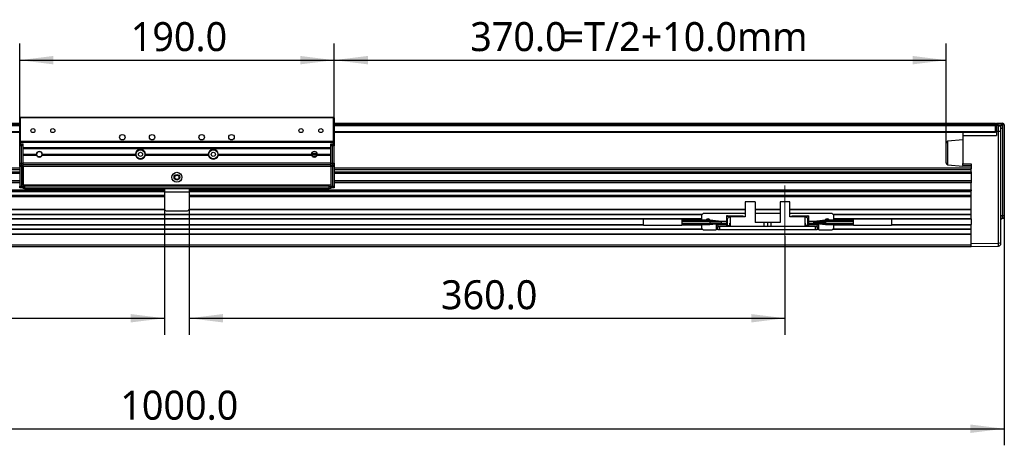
# Model space of a CAD drawing. Header units: millimetres. Extents: x 25 to 2075, y 25 to 1460.
# Tile 5 of 16: x 569 to 1164, y 700 to 957. Entities that reach past the tile are written whole.
import ezdxf

# ---------------------------------------------------------------- set-up
doc = ezdxf.new("R2010")
doc.units = ezdxf.units.MM
doc.header["$LTSCALE"] = 5
doc.linetypes.add('CENTER', pattern=[10.16, 6.35, -1.27, 1.27, -1.27])
doc.linetypes.add('CENTERX2', pattern=[20.32, 12.7, -2.54, 2.54, -2.54])
doc.layers.add('中心线', color=1, linetype='CENTER')
doc.layers.add('标注', color=7, linetype='Continuous')
doc.styles.add('SLDTEXTSTYLE10', font='MSYH.TTC')
doc.dimstyles.new('SLDDIMSTYLE1', dxfattribs={"dimtxt": 17.5, "dimasz": 20.4, "dimexe": 0, "dimexo": 0.0625, "dimgap": 4.375, "dimtad": 2, "dimrnd": 1e-09, "dimzin": 4, "dimdsep": 46, "dimtxsty": 'SLDTEXTSTYLE10', "dimsah": 1, "dimcen": 0.09, "dimadec": 0, "dimazin": 1, "dimtfac": 1, "dimtofl": 0, "dimtmove": 0, "dimatfit": 3, "dimfxl": 0, "dimfrac": 2, "dimtolj": 1, "dimtzin": 12, "dimarcsym": 0})

# ---------------------------------------------------------------- blocks, each defined once
blk = doc.blocks.new('_D_6')
at = {"layer": '标注'}
for p, q in [((568.54, 881.98), (568.54, 942.69)), ((758.54, 881.98), (758.54, 942.69)), ((568.54, 932.69), (758.54, 932.69))]:
    blk.add_line(p, q, dxfattribs=at)
for points in [[(568.54, 932.69), (588.94, 930.15), (588.94, 935.23)], [(758.54, 932.69), (738.14, 935.23), (738.14, 930.15)]]:
    blk.add_solid(points, dxfattribs=at)
at = {"layer": '标注', "insert": (635.66, 955.66), "char_height": 17.5, "attachment_point": 1, "style": 'SLDTEXTSTYLE10'}
blk.add_mtext('190.0', dxfattribs=at)
blk = doc.blocks.new('_D_7')
at = {"layer": '标注'}
for p, q in [((758.54, 881.98), (758.54, 942.69)), ((1128.54, 882.77), (1128.54, 942.69)), ((758.54, 932.69), (1128.54, 932.69))]:
    blk.add_line(p, q, dxfattribs=at)
for points in [[(758.54, 932.69), (778.94, 930.15), (778.94, 935.23)], [(1128.54, 932.69), (1108.14, 935.23), (1108.14, 930.15)]]:
    blk.add_solid(points, dxfattribs=at)
at = {"layer": '标注', "char_height": 17.5, "attachment_point": 1, "style": 'SLDTEXTSTYLE10'}
for s, insert in [('370.0', (840.81, 955.66)), ('=T/2+10.0mm', (896.57, 955.66))]:
    blk.add_mtext(s, dxfattribs=dict(at, insert=insert))
blk = doc.blocks.new('_D_8')
at = {"layer": '标注'}
for p, q in [((163.54, 838.7), (163.54, 700.18)), ((1163.54, 838.7), (1163.54, 700.18)), ((163.54, 710.18), (1163.54, 710.18))]:
    blk.add_line(p, q, dxfattribs=at)
for points in [[(163.54, 710.18), (183.94, 707.64), (183.94, 712.72)], [(1163.54, 710.18), (1143.14, 712.72), (1143.14, 707.64)]]:
    blk.add_solid(points, dxfattribs=at)
at = {"layer": '标注', "insert": (629.34, 733.14), "char_height": 17.5, "attachment_point": 1, "style": 'SLDTEXTSTYLE10'}
blk.add_mtext('1000.0', dxfattribs=at)
blk = doc.blocks.new('_D_10')
at = {"layer": '标注'}
for p, q in [((656.04, 842.78), (656.04, 766.87)), ((296.04, 826.43), (296.04, 766.87)), ((296.04, 776.87), (656.04, 776.87))]:
    blk.add_line(p, q, dxfattribs=at)
for points in [[(296.04, 776.87), (316.44, 774.33), (316.44, 779.41)], [(656.04, 776.87), (635.64, 779.41), (635.64, 774.33)]]:
    blk.add_solid(points, dxfattribs=at)
at = {"layer": '标注', "insert": (448.16, 799.83), "char_height": 17.5, "attachment_point": 1, "style": 'SLDTEXTSTYLE10'}
blk.add_mtext('360.0', dxfattribs=at)
blk = doc.blocks.new('_D_11')
at = {"layer": '标注'}
for p, q in [((671.04, 842.78), (671.04, 766.87)), ((1031.04, 826.43), (1031.04, 766.87)), ((671.04, 776.87), (1031.04, 776.87))]:
    blk.add_line(p, q, dxfattribs=at)
for points in [[(671.04, 776.87), (691.44, 774.33), (691.44, 779.41)], [(1031.04, 776.87), (1010.64, 779.41), (1010.64, 774.33)]]:
    blk.add_solid(points, dxfattribs=at)
at = {"layer": '标注', "insert": (823.16, 799.83), "char_height": 17.5, "attachment_point": 1, "rotation": 0, "style": 'SLDTEXTSTYLE10'}
blk.add_mtext('360.0', dxfattribs=at)

msp = doc.modelspace()

# ---------------------------------------------------------------- linework, layer by layer
at = {"color": 0, "linetype": 'Continuous', "lineweight": -3}
for p, q in [((168.7862198, 894.6786397), (568.5362141, 894.6786397)), ((168.7862198, 893.9286419), (568.5362141, 893.9286419)), ((168.7862198, 893.1786367), (568.5362141, 893.1786367)), ((568.5362141, 897.8786417), (568.8362117, 898.1786394)), ((568.5362141, 883.743214), (568.5362141, 897.8786417)), ((568.5362141, 897.8786417), (568.8362117, 897.8786417)), ((568.8362117, 897.8786417), (568.8362117, 898.1786394)), ((568.8362117, 898.1786394), (758.2362141, 898.1786394)), ((568.8362117, 897.8786417), (568.8362117, 883.8786357)), ((758.2362141, 897.8786417), (568.8362117, 897.8786417)), ((758.2362141, 897.8786417), (758.2362141, 898.1786394)), ((758.2362141, 898.1786394), (758.5362117, 897.8786417)), ((758.2362141, 883.8786357), (758.2362141, 897.8786417)), ((758.2362141, 897.8786417), (758.5362117, 897.8786417)), ((758.5362117, 897.8786417), (758.5362117, 883.743214)), ((758.5362117, 894.6786397), (1158.286206, 894.6786397)), ((758.5362117, 893.9286419), (1158.286206, 893.9286419)), ((758.5362117, 893.1786367), (1158.286206, 893.1786367)), ((1158.286206, 893.9286419), (1158.286206, 894.6786397)), ((1158.286206, 893.1786367), (1158.286206, 893.9286419)), ((1158.286206, 889.6786371), (1158.286206, 893.1786367)), ((1158.8362078, 894.6786397), (1162.5536601, 894.6137526)), ((1158.8362078, 894.6786397), (1158.8362078, 893.9286419)), ((1158.8362078, 893.9286419), (1160.0585799, 893.9073035)), ((1158.8362078, 893.9286419), (1158.8362078, 893.1786367)), ((1158.8362078, 893.1786367), (1158.8362078, 889.6791735)), ((1160.0623946, 893.1572386), (1158.8362078, 893.1786367)), ((1160.0585799, 893.9073035), (1161.5529279, 893.6313712)), ((1162.5536601, 893.6138996), (1161.5529279, 893.6313712)), ((1162.5536601, 893.6138996), (1162.5536601, 838.6961692)), ((1163.5362129, 893.6138996), (1162.5536601, 893.6138996)), ((1163.5362129, 893.6138996), (1163.5362129, 838.6961692)), ((168.7862198, 889.6786371), (568.5362141, 889.6786371)), ((168.7862198, 889.4786411), (568.5362141, 889.4786411)), ((168.7862198, 889.178636), (568.5362141, 889.178636)), ((758.5362117, 889.6786371), (1158.286206, 889.6786371)), ((758.5362117, 889.4786411), (1158.286206, 889.4786411)), ((758.5362117, 889.178636), (1158.286206, 889.178636)), ((1138.5362069, 889.178636), (1138.5362069, 887.1786394)), ((1138.5362069, 887.1786394), (1138.5362069, 870.3895682)), ((1138.5362069, 887.1786394), (1158.8362078, 887.1786394)), ((1158.8362078, 891.6786411), (1158.286206, 891.6786411)), ((1158.286206, 891.0928541), (1158.8362078, 891.0928541)), ((1158.8362078, 889.764423), (1158.286206, 889.764423)), ((1158.286206, 889.4786411), (1158.286206, 889.6786371)), ((1158.286206, 889.178636), (1158.286206, 889.4786411)), ((1158.8362078, 889.178636), (1158.286206, 889.178636)), ((1160.0623946, 889.657768), (1158.8362078, 889.6791735)), ((1158.8362078, 889.6791735), (1158.8362078, 887.1786394)), ((1160.0623946, 822.2108499), (1160.0623946, 889.657768)), ((1161.5362088, 889.657768), (1160.0623946, 889.657768)), ((1161.5362088, 891.6574666), (1162.5187616, 891.6574666)), ((1161.5362088, 822.8320757), (1161.5362088, 889.657768)), ((1162.5187616, 891.6574666), (1162.5187616, 838.6955601)), ((568.5362141, 883.2140663), (568.5362141, 883.743214)), ((568.5362141, 882.1786405), (568.5362141, 883.2140663)), ((568.8362117, 882.1786405), (568.5362141, 882.1786405)), ((568.5362141, 882.1786405), (568.5362141, 881.9786371)), ((568.5362141, 881.9786371), (569.5362161, 881.9786371)), ((568.5362141, 880.9786388), (568.5362141, 881.9786371)), ((569.5362161, 880.9786388), (568.5362141, 880.9786388)), ((568.5362141, 870.4786399), (568.5362141, 880.9786388)), ((568.8362117, 883.8786357), (758.2362141, 883.8786357)), ((568.8362117, 883.0786371), (568.8362117, 882.1786405)), ((758.2362141, 883.0786371), (568.8362117, 883.0786371)), ((568.8362117, 882.1786405), (570.5362107, 882.1786405)), ((569.5362161, 881.9786371), (570.5362107, 881.9786371)), ((569.5362161, 880.9786388), (569.5362161, 881.9786371)), ((570.5362107, 880.9786388), (569.5362161, 880.9786388)), ((569.5362161, 870.4786399), (569.5362161, 880.9786388)), ((570.5362107, 879.8786388), (570.5362107, 882.1786405)), ((756.5362151, 882.1786405), (758.2362141, 882.1786405)), ((756.5362151, 879.8786388), (756.5362151, 882.1786405)), ((756.5362151, 881.9786371), (757.5362097, 881.9786371)), ((757.5362097, 880.9786388), (756.5362151, 880.9786388)), ((757.5362097, 881.9786371), (757.5362097, 880.9786388)), ((757.5362097, 881.9786371), (758.5362117, 881.9786371)), ((757.5362097, 870.4786399), (757.5362097, 880.9786388)), ((758.5362117, 880.9786388), (757.5362097, 880.9786388)), ((758.2362141, 882.1786405), (758.2362141, 883.0786371)), ((758.5362117, 882.1786405), (758.2362141, 882.1786405)), ((758.5362117, 883.743214), (758.5362117, 883.2140663)), ((758.5362117, 883.2140663), (758.5362117, 882.1786405)), ((758.5362117, 881.9786371), (758.5362117, 882.1786405)), ((758.5362117, 881.9786371), (758.5362117, 880.9786388)), ((758.5362117, 870.4786399), (758.5362117, 880.9786388)), ((1128.5362165, 874.0700172), (1128.5362165, 882.7736513)), ((1138.5362069, 884.6786418), (1129.4367234, 883.7686875)), ((1129.4367234, 873.6441494), (1129.4367234, 883.7686875)), ((570.5362107, 879.8786388), (756.5362151, 879.8786388)), ((570.5362107, 879.0786402), (570.5362107, 879.8786388)), ((756.5362151, 879.0786402), (570.5362107, 879.0786402)), ((570.5362107, 875.8786381), (570.5362107, 879.0786402)), ((570.5362107, 875.8786381), (578.7362154, 875.8786381)), ((570.5362107, 875.0786395), (570.5362107, 875.8786381)), ((578.9362113, 875.0786395), (570.5362107, 875.0786395)), ((570.5362107, 870.4776378), (570.5362107, 875.0786395)), ((638.6448457, 875.0786395), (581.93621, 875.0786395)), ((582.1362133, 875.8786381), (638.5362125, 875.8786381)), ((682.6448473, 875.0786395), (644.4275785, 875.0786395)), ((644.5362135, 875.8786381), (682.5362123, 875.8786381)), ((682.6448473, 875.0786395), (682.5362123, 875.8786381)), ((745.1362158, 875.0786395), (688.4275801, 875.0786395)), ((688.5362133, 875.8786381), (744.9362125, 875.8786381)), ((748.2662346, 876.1346177), (745.0061883, 876.1346177)), ((745.0827058, 876.4346154), (748.1897245, 876.4346154)), ((748.1755759, 875.2846183), (745.096847, 875.2846183)), ((756.5362151, 875.0786395), (748.1362145, 875.0786395)), ((748.3362104, 875.8786381), (756.5362151, 875.8786381)), ((756.5362151, 879.0786402), (756.5362151, 879.8786388)), ((756.5362151, 875.8786381), (756.5362151, 879.0786402)), ((756.5362151, 875.0786395), (756.5362151, 875.8786381)), ((756.5362151, 870.4776378), (756.5362151, 875.0786395)), ((568.5362141, 870.4786399), (569.5362161, 870.4786399)), ((568.5362141, 869.4786378), (568.5362141, 870.4786399)), ((568.5362141, 869.4786378), (569.5362161, 869.4786378)), ((568.5362141, 868.4786395), (568.5362141, 869.4786378)), ((569.5362161, 870.4786399), (570.5362107, 870.4786399)), ((569.5362161, 869.4786378), (569.5362161, 870.4786399)), ((569.5362161, 869.4786378), (570.5362107, 869.4786378)), ((569.5362161, 868.4786395), (569.5362161, 869.4786378)), ((756.5362151, 870.4776378), (570.5362107, 870.4776378)), ((570.5362107, 869.4786378), (570.5362107, 870.4776378)), ((756.5362151, 869.4786378), (570.5362107, 869.4786378)), ((570.5362107, 868.4796379), (570.5362107, 869.4786378)), ((756.5362151, 870.4786399), (757.5362097, 870.4786399)), ((756.5362151, 869.4786378), (756.5362151, 870.4776378)), ((756.5362151, 868.4796379), (756.5362151, 869.4786378)), ((756.5362151, 869.4786378), (757.5362097, 869.4786378)), ((757.5362097, 870.4786399), (757.5362097, 869.4786378)), ((757.5362097, 870.4786399), (758.5362117, 870.4786399)), ((757.5362097, 869.4786378), (757.5362097, 868.4786395)), ((757.5362097, 869.4786378), (758.5362117, 869.4786378)), ((758.5362117, 870.4786399), (758.5362117, 869.4786378)), ((758.5362117, 869.4786378), (758.5362117, 868.4786395)), ((1128.5362165, 870.583626), (1128.5362165, 874.0700172)), ((1129.4367234, 869.5885898), (1129.4367234, 873.6441494)), ((1129.4367234, 869.5885898), (1138.5362069, 868.6786392)), ((1138.5362069, 870.3895682), (1143.5362022, 870.1788658)), ((1138.5362069, 869.3516129), (1138.5362069, 870.3895682)), ((1138.5362069, 869.3516129), (1143.5362022, 869.2643368)), ((1138.5362069, 869.3516129), (1138.5362069, 868.7659153)), ((1143.5362022, 870.1788658), (1143.5362022, 867.0872138)), ((1163.5987382, 873.5187748), (1163.5362129, 873.5187748)), ((183.5362236, 867.6786409), (568.5362141, 867.6786409)), ((183.5362236, 866.6786389), (568.5362141, 866.6786389)), ((183.5362236, 865.2286404), (568.5362141, 865.2286404)), ((568.5362141, 864.356956), (183.5362236, 864.356956)), ((568.5362141, 864.1725914), (183.5362236, 864.1725914)), ((569.5362161, 868.4786395), (568.5362141, 868.4786395)), ((568.5362141, 868.4786395), (568.5362141, 856.6786372)), ((570.5362107, 868.4786395), (569.5362161, 868.4786395)), ((569.5362161, 868.4786395), (569.5362161, 856.6786372)), ((570.5362107, 857.2786399), (570.5362107, 868.4796379)), ((756.5362151, 868.4796379), (570.5362107, 868.4796379)), ((570.5362107, 868.4786395), (570.5362107, 856.6786372)), ((756.5362151, 868.4796379), (756.5362151, 857.2786399)), ((757.5362097, 868.4786395), (756.5362151, 868.4786395)), ((756.5362151, 868.4786395), (756.5362151, 856.6786372)), ((757.5362097, 868.4786395), (757.5362097, 856.6786372)), ((758.5362117, 868.4786395), (757.5362097, 868.4786395)), ((758.5362117, 868.4786395), (758.5362117, 856.6786372)), ((758.5362117, 867.6786409), (1143.5362022, 867.6786409)), ((758.5362117, 866.6786389), (1143.5362022, 866.6786389)), ((758.5362117, 865.2286404), (1143.5362022, 865.2286404)), ((1143.5362022, 864.356956), (758.5362117, 864.356956)), ((1143.5362022, 864.1725914), (758.5362117, 864.1725914)), ((1143.5362022, 868.6786392), (1138.5362069, 868.7659153)), ((1138.5362069, 868.6786392), (1138.5362069, 868.7659153)), ((1143.5362022, 866.6786389), (1143.5362022, 867.0872138)), ((1143.5362022, 865.2286404), (1143.5362022, 866.6786389)), ((1143.5362022, 865.2286404), (1143.5362022, 858.7286384)), ((568.5362141, 859.7846874), (183.5362236, 859.7846874)), ((568.5362141, 859.6003191), (183.5362236, 859.6003191)), ((568.5362141, 858.7286384), (183.5362236, 858.7286384)), ((756.5362151, 857.2786399), (570.5362107, 857.2786399)), ((571.5362127, 857.2786399), (571.5362127, 856.2786379)), ((571.5362127, 857.2786399), (755.5362131, 857.2786399)), ((755.5362131, 856.2786379), (755.5362131, 857.2786399)), ((1143.5362022, 859.7846874), (758.5362117, 859.7846874)), ((1143.5362022, 859.6003191), (758.5362117, 859.6003191)), ((1143.5362022, 858.7286384), (758.5362117, 858.7286384)), ((1143.5362022, 854.4786372), (1143.5362022, 858.7286384)), ((183.5362236, 854.4786372), (656.0362131, 854.4786372)), ((183.5362236, 853.7286394), (656.0362131, 853.7286394)), ((183.5362236, 853.7286394), (656.0362131, 853.7286394)), ((183.5362236, 853.4286381), (656.0362131, 853.4286381)), ((183.5362236, 851.2286381), (656.0362131, 851.2286381)), ((568.5362141, 856.6786372), (569.5362161, 856.6786372)), ((568.5362141, 855.6786389), (568.5362141, 856.6786372)), ((569.5362161, 855.6786389), (568.5362141, 855.6786389)), ((569.5362161, 856.6786372), (570.5362107, 856.6786372)), ((569.5362161, 855.6786389), (569.5362161, 856.6786372)), ((570.5362107, 855.6786389), (569.5362161, 855.6786389)), ((570.5362107, 856.6786372), (570.5362107, 855.6786389)), ((571.5362127, 856.2786379), (570.5362107, 856.2786379)), ((570.5362107, 855.2786396), (570.5362107, 855.6786389)), ((571.5362127, 855.2786396), (570.5362107, 855.2786396)), ((571.5362127, 856.2786379), (755.5362131, 856.2786379)), ((571.5362127, 856.2786379), (571.5362127, 855.2786396)), ((571.5362127, 855.2786396), (755.5362131, 855.2786396)), ((656.0362131, 855.2786396), (656.0362131, 853.2786393)), ((656.0362131, 855.2786396), (671.0362127, 855.2786396)), ((656.0362131, 853.2786393), (671.0362127, 853.2786393)), ((656.0362131, 853.2786393), (656.0362131, 842.7786385)), ((671.0362127, 855.2786396), (671.0362127, 853.2786393)), ((671.0362127, 854.4786372), (1143.5362022, 854.4786372)), ((671.0362127, 853.7286394), (1143.5362022, 853.7286394)), ((671.0362127, 853.7286394), (1143.5362022, 853.7286394)), ((671.0362127, 853.4286381), (1143.5362022, 853.4286381)), ((671.0362127, 853.2786393), (671.0362127, 842.7786385)), ((671.0362127, 851.2286381), (1143.5362022, 851.2286381)), ((756.5362151, 856.2786379), (755.5362131, 856.2786379)), ((755.5362131, 855.2786396), (755.5362131, 856.2786379)), ((756.5362151, 855.2786396), (755.5362131, 855.2786396)), ((756.5362151, 855.6786389), (756.5362151, 856.6786372)), ((756.5362151, 856.6786372), (757.5362097, 856.6786372)), ((756.5362151, 855.6786389), (756.5362151, 855.2786396)), ((757.5362097, 855.6786389), (756.5362151, 855.6786389)), ((757.5362097, 856.6786372), (757.5362097, 855.6786389)), ((757.5362097, 856.6786372), (758.5362117, 856.6786372)), ((758.5362117, 855.6786389), (757.5362097, 855.6786389)), ((758.5362117, 856.6786372), (758.5362117, 855.6786389)), ((1143.5362022, 854.4735448), (1143.5362022, 854.4786372)), ((1143.5362022, 854.4735448), (1143.5362022, 853.7286394)), ((1143.5362022, 853.4286381), (1143.5362022, 853.7286394)), ((1143.5362022, 851.2286381), (1143.5362022, 853.4286381)), ((1143.5362022, 850.728639), (1143.5362022, 851.2286381)), ((183.5362236, 850.728639), (656.0362131, 850.728639)), ((183.5362236, 850.4286395), (656.0362131, 850.4286395)), ((671.0362127, 850.728639), (1143.5362022, 850.728639)), ((671.0362127, 850.4286395), (1143.5362022, 850.4286395)), ((1007.0362012, 847.0786386), (1007.0362012, 838.1786389)), ((1013.0362134, 847.0786386), (1007.0362012, 847.0786386)), ((1013.0362134, 847.0786386), (1013.0362134, 834.6786392)), ((1028.0361991, 847.0786386), (1028.0361991, 834.6786392)), ((1034.0362112, 847.0786386), (1028.0361991, 847.0786386)), ((1034.0362112, 838.1786389), (1034.0362112, 847.0786386)), ((1143.5362022, 850.4286395), (1143.5362022, 850.728639)), ((1143.5362022, 842.8029032), (1143.5362022, 850.4286395)), ((299.0362267, 842.8029032), (656.0362131, 842.8029032)), ((299.0362267, 842.5907702), (656.0540186, 842.5907702)), ((345.9483306, 839.7665066), (981.1240952, 839.7665066)), ((346.1604635, 839.5543755), (980.9119622, 839.5543755)), ((657.0362128, 841.7786383), (670.036213, 841.7786383)), ((671.0184072, 842.5907702), (1007.0362012, 842.5907702)), ((671.0362127, 842.8029032), (1007.0362012, 842.8029032)), ((981.5362017, 840.1786392), (980.5362146, 839.178639)), ((980.5362146, 839.178639), (980.5362146, 836.1786385)), ((1007.0362012, 840.1786392), (981.5362017, 840.1786392)), ((1013.0362134, 842.8029032), (1028.0361991, 842.8029032)), ((1013.0362134, 842.5907702), (1028.0361991, 842.5907702)), ((1028.0361991, 840.1786392), (1013.0362134, 840.1786392)), ((1034.0362112, 842.8029032), (1143.5362022, 842.8029032)), ((1034.0362112, 842.5907702), (1143.5362022, 842.5907702)), ((1059.5362108, 840.1786392), (1034.0362112, 840.1786392)), ((1060.5362277, 839.178639), (1059.5362108, 840.1786392)), ((1059.9483471, 839.7665066), (1143.5362022, 839.7665066)), ((1060.16048, 839.5543755), (1143.5362022, 839.5543755)), ((1060.5362277, 836.1786385), (1060.5362277, 839.178639)), ((1143.5362022, 842.5907702), (1143.5362022, 842.8029032)), ((1143.5362022, 839.7665066), (1143.5362022, 842.5907702)), ((1143.5362022, 839.5543755), (1143.5362022, 839.7665066)), ((1143.5362022, 837.1786387), (1143.5362022, 839.5543755)), ((346.5362112, 837.1786387), (980.5362146, 837.1786387)), ((346.5362112, 836.8786392), (980.5362146, 836.8786392)), ((346.5362112, 833.4786385), (945.6362049, 833.4786385)), ((346.5362112, 833.178639), (945.6362049, 833.178639)), ((968.6374585, 836.6786395), (945.6349532, 836.6786395)), ((985.6375079, 836.1786385), (968.6349551, 836.1786385)), ((985.6375079, 835.378639), (968.6349551, 835.378639)), ((968.6349551, 834.278639), (985.6375079, 834.278639)), ((968.6349551, 833.4786385), (985.6374781, 833.4786385)), ((968.6362068, 833.4786385), (980.5362146, 833.4786385)), ((968.6362068, 833.178639), (980.5362146, 833.178639)), ((980.5362146, 833.4786385), (980.5362146, 831.1786386)), ((992.6362257, 835.3782953), (985.6362264, 836.1785622)), ((992.6362257, 835.3785635), (985.6362264, 835.3784443)), ((985.6362264, 834.4385098), (992.6362257, 834.413664)), ((985.6362264, 833.47897), (992.6362257, 834.2789668)), ((985.6362264, 834.2788327), (992.6362257, 834.2787135)), ((989.9140219, 834.27876), (985.6362264, 833.7007719)), ((989.5362179, 833.9246824), (989.5362179, 830.1786385)), ((989.5362179, 833.4786385), (990.536205, 833.4786385)), ((989.5362179, 833.178639), (990.536205, 833.178639)), ((990.536205, 833.178639), (990.536205, 834.0389678)), ((990.536205, 833.178639), (990.536205, 832.1786388)), ((995.6362169, 833.178639), (990.536205, 833.178639)), ((995.6362169, 835.378639), (992.6349144, 835.378639)), ((992.6349144, 834.278639), (995.6362169, 834.278639)), ((995.6362169, 838.628639), (995.6362169, 837.028638)), ((996.3362138, 838.628639), (995.6362169, 838.628639)), ((997.8362243, 838.0988096), (995.6362169, 836.8286384)), ((995.6362169, 837.028638), (995.9826092, 837.028638)), ((995.6362169, 836.8286384), (995.9826092, 837.028638)), ((996.3362138, 836.8286384), (995.6362169, 836.8286384)), ((995.6362169, 836.8286384), (995.6362169, 832.8286386)), ((996.3362138, 838.2286397), (996.3362138, 838.628639)), ((997.8362243, 838.4411396), (996.3362138, 838.628639)), ((997.8362243, 838.2286397), (996.3362138, 838.2286397)), ((996.3362138, 832.8286386), (996.3362138, 836.8286384)), ((997.7362077, 834.228639), (997.8362243, 834.228639)), ((997.7362077, 832.8286386), (997.7362077, 834.228639)), ((997.7362077, 833.5286384), (997.8362243, 833.5286384)), ((997.8362243, 833.178639), (997.7362077, 833.178639)), ((997.8362243, 838.678638), (1005.6362073, 838.678638)), ((997.8362243, 838.678638), (997.8362243, 838.1786389)), ((997.8362243, 838.1786389), (997.8362243, 832.1786388)), ((1007.0362012, 838.1786389), (997.8362243, 838.1786389)), ((1006.1362009, 838.1786389), (1005.6362073, 838.678638)), ((1018.5362022, 834.6786392), (1013.0362134, 834.6786392)), ((1018.5362022, 832.1786388), (1018.5362022, 834.6786392)), ((1020.5362062, 834.6786392), (1018.5362022, 834.6786392)), ((1020.5362062, 834.6786392), (1020.5362062, 832.1786388)), ((1022.5362103, 834.6786392), (1020.5362062, 834.6786392)), ((1022.5362103, 834.6786392), (1022.5362103, 832.1786388)), ((1028.0361991, 834.6786392), (1022.5362103, 834.6786392)), ((1043.236218, 838.1786389), (1034.0362112, 838.1786389)), ((1035.4362051, 838.678638), (1034.9362116, 838.1786389)), ((1035.4362051, 838.678638), (1043.236218, 838.678638)), ((1043.236218, 838.1786389), (1043.236218, 838.678638)), ((1044.7361986, 838.628639), (1043.236218, 838.4411396)), ((1043.236218, 838.2286397), (1044.7361986, 838.2286397)), ((1043.236218, 832.1786388), (1043.236218, 838.1786389)), ((1045.4362254, 836.8286384), (1043.236218, 838.0988096)), ((1043.3362047, 834.228639), (1043.236218, 834.228639)), ((1043.236218, 833.5286384), (1043.3362047, 833.5286384)), ((1043.3362047, 833.178639), (1043.236218, 833.178639)), ((1043.3362047, 834.228639), (1043.3362047, 832.8286386)), ((1044.7361986, 838.2286397), (1044.7361986, 838.628639)), ((1044.7361986, 838.628639), (1045.4362254, 838.628639)), ((1044.7361986, 836.8286384), (1044.7361986, 832.8286386)), ((1044.7361986, 836.8286384), (1045.4362254, 836.8286384)), ((1045.0898032, 837.028638), (1045.4362254, 837.028638)), ((1045.0898032, 837.028638), (1045.4362254, 836.8286384)), ((1045.4362254, 837.028638), (1045.4362254, 838.628639)), ((1045.4362254, 832.8286386), (1045.4362254, 836.8286384)), ((1048.4362166, 835.378639), (1045.4362254, 835.378639)), ((1045.4362254, 834.278639), (1048.4362166, 834.278639)), ((1050.5362074, 833.178639), (1045.4362254, 833.178639)), ((1055.4362159, 836.1785622), (1048.4362166, 835.3782953)), ((1055.4362159, 835.378639), (1048.4362166, 835.378639)), ((1048.4362166, 835.378639), (1048.4362166, 834.828639)), ((1048.4362166, 834.278639), (1048.4362166, 834.828639)), ((1055.4362159, 834.828639), (1048.4362166, 834.828639)), ((1048.4362166, 834.2789668), (1055.4362159, 833.47897)), ((1048.4362166, 834.278639), (1055.4362159, 834.278639)), ((1049.1240542, 835.378639), (1055.4362159, 836.0448354)), ((1050.5362074, 834.0389678), (1050.5362074, 833.178639)), ((1050.5362074, 833.4786385), (1051.5362243, 833.4786385)), ((1050.5362074, 832.1786388), (1050.5362074, 833.178639)), ((1050.5362074, 833.178639), (1051.5362243, 833.178639)), ((1051.5362243, 830.1786385), (1051.5362243, 833.9246824)), ((1072.4374573, 836.1786385), (1055.4349344, 836.1786385)), ((1055.4349642, 833.4786385), (1072.4374573, 833.4786385)), ((1072.4374573, 835.378639), (1055.4362159, 835.378639)), ((1055.4362159, 834.828639), (1055.4362159, 835.3786371)), ((1055.4362159, 834.828639), (1055.4362159, 834.2786408)), ((1055.4362159, 834.278639), (1072.4374573, 834.278639)), ((1060.5362277, 837.1786387), (1143.5362022, 837.1786387)), ((1060.5362277, 836.8786392), (1143.5362022, 836.8786392)), ((1060.5362277, 831.1786386), (1060.5362277, 833.4786385)), ((1060.5362277, 833.178639), (1072.4362056, 833.178639)), ((1095.4374592, 836.6786395), (1072.4349539, 836.6786395)), ((1095.4362075, 833.4786385), (1143.5362022, 833.4786385)), ((1095.4362075, 833.178639), (1143.5362022, 833.178639)), ((1143.5362022, 836.8786392), (1143.5362022, 837.1786387)), ((1143.5362022, 836.8786392), (1143.5362022, 833.4786385)), ((1143.5362022, 833.178639), (1143.5362022, 833.4786385)), ((1143.5362022, 830.8029049), (1143.5362022, 833.178639)), ((1162.5187616, 838.6955601), (1161.5362088, 838.6955601)), ((1162.5536601, 838.6961692), (1162.5187616, 838.6955601)), ((1162.5187616, 837.1957899), (1162.5536601, 837.196399)), ((1163.5362129, 838.6961692), (1162.5536601, 838.6961692)), ((1162.5536601, 837.196399), (1162.5564317, 837.2546216)), ((183.5362236, 827.7665074), (1143.5362022, 827.7665074)), ((183.5362236, 827.5543754), (1143.5362022, 827.5543754)), ((345.9483604, 830.5907729), (981.1240654, 830.5907729)), ((346.1604934, 830.8029049), (980.9119324, 830.8029049)), ((945.6349532, 832.9786384), (968.6374585, 832.9786384)), ((980.5362146, 831.1786386), (981.5362017, 830.1786385)), ((981.5362017, 830.1786385), (989.5362179, 830.1786385)), ((989.5362179, 830.8029049), (990.536205, 830.8029049)), ((989.5362179, 830.5907729), (990.536205, 830.5907729)), ((990.536205, 830.1786385), (990.536205, 832.1786388)), ((990.536205, 832.1786388), (991.536222, 832.1786388)), ((991.536222, 830.1786385), (990.536205, 830.1786385)), ((991.536222, 832.1786388), (991.536222, 830.1786385)), ((1049.5362203, 832.1786388), (991.536222, 832.1786388)), ((1049.5362203, 830.1786385), (991.536222, 830.1786385)), ((995.6362169, 832.8286386), (996.3362138, 832.8286386)), ((996.3362138, 832.8286386), (997.7362077, 832.8286386)), ((1044.7361986, 832.8286386), (1043.3362047, 832.8286386)), ((1044.7361986, 832.8286386), (1045.4362254, 832.8286386)), ((1049.5362203, 830.1786385), (1049.5362203, 832.1786388)), ((1049.5362203, 832.1786388), (1050.5362074, 832.1786388)), ((1050.5362074, 830.1786385), (1049.5362203, 830.1786385)), ((1050.5362074, 832.1786388), (1050.5362074, 830.1786385)), ((1050.5362074, 830.8029049), (1051.5362243, 830.8029049)), ((1050.5362074, 830.5907729), (1051.5362243, 830.5907729)), ((1051.5362243, 830.1786385), (1059.5362108, 830.1786385)), ((1059.5362108, 830.1786385), (1060.5362277, 831.1786386)), ((1059.9483471, 830.5907729), (1143.5362022, 830.5907729)), ((1060.16048, 830.8029049), (1143.5362022, 830.8029049)), ((1072.4349539, 832.9786384), (1095.4374592, 832.9786384)), ((1143.5362022, 830.5907729), (1143.5362022, 830.8029049)), ((1143.5362022, 827.7665074), (1143.5362022, 830.5907729)), ((1143.5362022, 827.5543754), (1143.5362022, 827.7665074)), ((1143.5362022, 821.1786387), (1143.5362022, 827.5543754)), ((1143.5362022, 822.0913636), (1160.0623946, 822.2108499)), ((1160.0623946, 820.4671044), (1160.0623946, 822.2108499)), ((1161.5362088, 821.9668759), (1161.5362088, 822.8320757)), ((183.5362236, 821.1786387), (1143.5362022, 821.1786387)), ((183.5362236, 820.1786386), (1143.5362022, 820.1786386)), ((1143.5362022, 820.1786386), (1143.5362022, 821.1786387)), ((1143.5362022, 820.1786389), (1160.0623946, 820.4671044))]:
    msp.add_line(p, q, dxfattribs=at)
at = {"color": 0, "linetype": 'Continuous', "lineweight": -3, "flags": 128}
for points in [[(1161.5362088, 891.6574666), (1161.5080158, 891.9468918), (1161.4315431, 892.2079378)], [(638.6448457, 875.0786395), (638.5796662, 875.369879), (638.5362125, 875.8786381)], [(644.5361893, 875.8667023), (644.4884627, 875.3455156), (644.4275785, 875.0786395)], [(688.5362133, 875.8786381), (688.5361872, 875.8662702), (688.4275801, 875.0786395)], [(1161.5362088, 836.1959416), (1161.5550141, 836.388892), (1161.6056781, 836.5621609)], [(1162.5536601, 837.196399), (1162.7462725, 837.2185552), (1162.828527, 837.2399197)]]:
    msp.add_lwpolyline(points, dxfattribs=at)
at = {"color": 0, "linetype": 'Continuous', "lineweight": -3}
for centre, radius in [((576.5362129, 890.1786386), 1.25), ((588.5362129, 890.1786386), 1.25), ((630.5362129, 886.1786386), 1.65), ((648.5362129, 886.1786386), 1.65), ((678.5362129, 886.1786386), 1.65), ((696.5362129, 886.1786386), 1.65), ((738.5362129, 890.1786386), 1.25), ((750.5362129, 890.1786386), 1.25), ((580.4362129, 875.8786386), 1.65), ((641.5362129, 875.8786386), 2.7), ((641.5362129, 875.8786386), 1.25), ((685.5362129, 875.8786386), 2.7), ((685.5362129, 875.8786386), 1.25), ((746.6362129, 875.8786386), 1.65), ((663.5362129, 861.9786386), 3), ((663.5362129, 861.9786386), 1.7), ((663.5362129, 861.9786386), 1.25)]:
    msp.add_circle(centre, radius, dxfattribs=at)
for centre, radius, start, end in [((1169.7272605, 893.5814346), 9.6741705, 178.0696591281, 182.5131282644), ((1160.0362129, 891.6574643), 1.5, 59.1424931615, 89.0000000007), ((1175.5055965, 882.4758659), 17.8639934, 141.3567955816, 144.5304431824), ((1148.2670974, 894.1138261), 14.295307, 357.9958792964, 2.0041207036), ((1162.5362129, 893.6139028), 1, 0, 89), ((568.8362129, 883.4786386), 0.4, 90, 138.5903778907), ((568.8362129, 883.4786386), 0.4, 221.4096221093, 270), ((758.2362129, 883.4786386), 0.4, 41.4096221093, 90), ((758.2362129, 883.4786386), 0.4, 270, 318.5903778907), ((1129.5362129, 882.7736513), 1, 95.7105931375, 180), ((580.4362129, 875.8786386), 1.7, 0, 180), ((580.4362129, 875.8786386), 1.7, 208.0724869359, 331.9275130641), ((641.5362129, 875.8786386), 3, 360, 180), ((641.5362129, 875.8786386), 3, 195.4660099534, 344.5339900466), ((685.5362129, 875.8786386), 3, 0, 180), ((685.5362129, 875.8786386), 3, 195.4660099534, 344.5339900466), ((746.6362129, 875.8786386), 1.7, 360, 180), ((746.6362129, 875.8786386), 1.7, 208.0724869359, 331.9275130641), ((1129.5362129, 870.5836265), 1, 180, 264.2894068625), ((657.0362129, 842.7786386), 1, 180, 270), ((670.0362129, 842.7786386), 1, 270, 0), ((984.5362129, 835.1786388), 1.7, 35.6186579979, 143.9681209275), ((1056.5362129, 835.1786388), 1.7, 36.0318790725, 144.5801871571), ((1162.5362129, 836.1959416), 1, 91.0000000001, 131.7643990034), ((1162.5362129, 838.1962463), 1, 319.1420507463, 0), ((1160.0362129, 821.966876), 1.5, 271, 0)]:
    msp.add_arc(centre, radius, start, end, dxfattribs=at)
msp.add_ellipse((1160.0362129, 822.8320756), major_axis=(1.5, 0), ratio=0.4142135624, start_param=4.7298422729, end_param=6.2831853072, dxfattribs=at)
for points, knots in [([(1160.0623946, 889.657768), (1160.0655579, 890.1163053), (1160.0718844, 891.0333685), (1160.0750393, 892.1900275), (1160.0718844, 892.9992868), (1160.0655579, 893.1045876), (1160.0623946, 893.1572386)], [0, 0, 0, 0, 0.2500033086, 0.5000003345, 0.7499973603, 1, 1, 1, 1]), ([(1161.4368479, 892.194333), (1161.3700502, 892.3304886), (1161.2348085, 892.6061554), (1160.8899985, 892.9009936), (1160.4885201, 893.0793971), (1160.2047441, 893.085264), (1160.0669842, 893.0881121)], [0, 0, 0, 0, 0.2513454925, 0.5088854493, 0.7615867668, 1, 1, 1, 1]), ([(1161.5529279, 893.6313712), (1161.6932973, 893.5069146), (1161.9777492, 893.2547091), (1162.2818163, 892.7647805), (1162.4820594, 892.2240466), (1162.5066345, 891.8446759), (1162.5187616, 891.6574666)], [0, 0, 0, 0, 0.2467448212, 0.5000167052, 0.7532715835, 1, 1, 1, 1]), ([(1161.5362088, 889.657768), (1161.5362088, 889.9092556), (1161.5362088, 890.2974723), (1161.5362088, 890.7635096), (1161.5362088, 891.081643), (1161.5362088, 891.3401197), (1161.5362088, 891.5891326), (1161.5362088, 891.6306099), (1161.5362088, 891.6574666)], [0, 0, 0, 0, 0.2394564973, 0.3696445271, 0.5000005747, 0.6301846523, 0.7605432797, 1, 1, 1, 1]), ([(578.9362113, 875.0786395), (578.9341396, 875.0824671), (578.9300011, 875.0901132), (578.9000569, 875.1489531), (578.8598186, 875.2388393), (578.8147529, 875.3611313), (578.7761417, 875.5025496), (578.7513329, 875.6404184), (578.7397021, 875.7558433), (578.7363157, 875.8380983), (578.7362179, 875.8746303), (578.736216, 875.8776745), (578.7362154, 875.8786381)], [0, 0, 0, 0, 0.097518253, 0.1948065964, 0.2981646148, 0.4116162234, 0.5276166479, 0.638190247, 0.7432763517, 0.8469669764, 0.9515543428, 1, 1, 1, 1]), ([(582.1362133, 875.8786381), (582.1362434, 875.8742198), (582.1363036, 875.8653827), (582.1349594, 875.7965479), (582.1276422, 875.6956886), (582.1099528, 875.5713594), (582.0801967, 875.4387086), (582.0398251, 875.3092303), (581.9939313, 875.1947725), (581.9539061, 875.1117486), (581.9373708, 875.0808081), (581.9364165, 875.0790254), (581.93621, 875.0786395)], [0, 0, 0, 0, 0.1053024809, 0.2106137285, 0.3156634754, 0.4197137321, 0.5236129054, 0.6306401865, 0.743619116, 0.859945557, 0.9696802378, 1, 1, 1, 1]), ([(638.6448457, 875.0786395), (638.6436578, 875.0828708), (638.6412829, 875.0913304), (638.6238727, 875.1570618), (638.6010079, 875.2549491), (638.5767931, 875.3805177), (638.5567943, 875.5186731), (638.5439215, 875.6519007), (638.5378683, 875.7644487), (638.536222, 875.8440088), (638.5362153, 875.8757768), (638.5362131, 875.8780377), (638.5362125, 875.8786381)], [0, 0, 0, 0, 0.10427321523, 0.20847402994, 0.31476340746, 0.42407419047, 0.53393297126, 0.64212133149, 0.748704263, 0.85492802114, 0.96147049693, 1, 1, 1, 1]), ([(644.5362135, 875.8786381), (644.5362298, 875.8742169), (644.5362623, 875.8653744), (644.5355043, 875.7964597), (644.5313326, 875.6951395), (644.5212069, 875.5691467), (644.5040915, 875.4337782), (644.4813635, 875.3029608), (644.4568152, 875.1905624), (644.4365161, 875.1109025), (644.4282236, 875.0809688), (644.4277007, 875.0790808), (644.4275785, 875.0786395)], [0, 0, 0, 0, 0.10674635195, 0.21349361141, 0.32015760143, 0.42649255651, 0.5327826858, 0.64015474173, 0.74940851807, 0.85935712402, 0.96712993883, 1, 1, 1, 1]), ([(682.6448473, 875.0786395), (682.6436587, 875.0828708), (682.6412822, 875.0913304), (682.6238726, 875.1570618), (682.6010078, 875.2549491), (682.576792, 875.3805175), (682.5567972, 875.5186734), (682.5439204, 875.6519005), (682.5378683, 875.7644487), (682.5362217, 875.8440088), (682.5362151, 875.8757768), (682.5362129, 875.8780377), (682.5362123, 875.8786381)], [0, 0, 0, 0, 0.1042732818, 0.208474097, 0.314763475, 0.4240742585, 0.5339328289, 0.6421213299, 0.7487042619, 0.8549280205, 0.9614704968, 1, 1, 1, 1]), ([(688.5362133, 875.8786381), (688.5362296, 875.8742169), (688.5362621, 875.8653744), (688.535504, 875.7964597), (688.5313324, 875.6951395), (688.5212066, 875.5691467), (688.5040912, 875.4337782), (688.4813633, 875.3029608), (688.4568147, 875.1905624), (688.4365166, 875.1109025), (688.4282216, 875.0809688), (688.4277016, 875.0790808), (688.4275801, 875.0786395)], [0, 0, 0, 0, 0.1067463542, 0.2134936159, 0.3201576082, 0.4264925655, 0.5327826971, 0.6401547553, 0.7494085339, 0.8593571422, 0.9671299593, 1, 1, 1, 1]), ([(745.1362158, 875.0786395), (745.134141, 875.082467), (745.1299961, 875.090113), (745.1000551, 875.1489533), (745.0598134, 875.2388381), (745.01476, 875.3611328), (744.9761447, 875.5025494), (744.9513404, 875.6404188), (744.9396965, 875.755843), (744.9363135, 875.8380984), (744.9362149, 875.8746303), (744.936213, 875.8776745), (744.9362125, 875.8786381)], [0, 0, 0, 0, 0.0975188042, 0.1948072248, 0.2981653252, 0.4116152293, 0.5276157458, 0.6381894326, 0.7432761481, 0.846966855, 0.9515543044, 1, 1, 1, 1]), ([(748.3362104, 875.8786381), (748.3362404, 875.8742198), (748.3363004, 875.8653827), (748.3349574, 875.7965478), (748.3276359, 875.6956894), (748.3099622, 875.5713577), (748.2801912, 875.4387097), (748.2398207, 875.3092315), (748.1939393, 875.1947705), (748.1539036, 875.1117494), (748.1373599, 875.0808081), (748.1364183, 875.0790254), (748.1362145, 875.0786395)], [0, 0, 0, 0, 0.105302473, 0.2106137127, 0.3156634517, 0.4197129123, 0.5236133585, 0.6306406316, 0.7436177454, 0.8599457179, 0.9696803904, 1, 1, 1, 1]), ([(945.6362049, 834.828639), (945.6362049, 835.0710578), (945.6362049, 835.5558964), (945.6362049, 836.1674008), (945.6362049, 836.5952136), (945.6362049, 836.6508309), (945.6362049, 836.6786395)], [0, 0, 0, 0, 0.250000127, 0.5000012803, 0.7500008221, 1, 1, 1, 1]), ([(945.6362049, 832.9786384), (945.6362049, 833.006447), (945.6362049, 833.0620643), (945.6362049, 833.4898771), (945.6362049, 834.1013815), (945.6362049, 834.5862201), (945.6362049, 834.828639)], [0, 0, 0, 0, 0.2499991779, 0.4999987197, 0.749999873, 1, 1, 1, 1]), ([(968.6362068, 836.6786395), (968.6362068, 836.6508309), (968.6362068, 836.5952136), (968.6362068, 836.1674008), (968.6362068, 835.5558964), (968.6362068, 835.0710578), (968.6362068, 834.828639)], [0, 0, 0, 0, 0.2499991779, 0.4999987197, 0.749999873, 1, 1, 1, 1]), ([(968.6362068, 834.828639), (968.6362068, 834.5862201), (968.6362068, 834.1013815), (968.6362068, 833.4898771), (968.6362068, 833.0620643), (968.6362068, 833.006447), (968.6362068, 832.9786384)], [0, 0, 0, 0, 0.250000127, 0.5000012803, 0.7500008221, 1, 1, 1, 1]), ([(985.6362264, 836.1730478), (985.6362264, 836.1741078), (985.6362264, 836.1772725), (985.6362264, 836.1341516), (985.6362264, 836.0501663), (985.6362264, 835.9297812), (985.6362264, 835.7856353), (985.6362264, 835.6809708), (985.6362264, 835.6286385)], [0, 0, 0, 0, 0.0915001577, 0.2731983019, 0.4548975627, 0.6366016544, 0.8183008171, 1, 1, 1, 1]), ([(985.6362264, 835.6286385), (985.6362264, 835.589282), (985.6362264, 835.5105686), (985.6362264, 835.3982547), (985.6362264, 835.2951448), (985.6362264, 835.2400094), (985.6362264, 835.2124416)], [0, 0, 0, 0, 0.2499963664, 0.499995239, 0.7499970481, 1, 1, 1, 1]), ([(985.6362264, 835.378639), (985.6362264, 835.3740017), (985.6362264, 835.3647272), (985.6362264, 835.2918079), (985.6362264, 835.1822855), (985.6362264, 835.0413682), (985.6362264, 834.8821456), (985.6362264, 834.7188891), (985.6362264, 834.5627077), (985.6362264, 834.4799091), (985.6362264, 834.4385098)], [0, 0, 0, 0, 0.1249974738, 0.2499987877, 0.3749974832, 0.5000001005, 0.6249990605, 0.7499997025, 0.8749999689, 1, 1, 1, 1]), ([(985.6362264, 834.0286385), (985.6362264, 833.9696296), (985.6362264, 833.8516104), (985.6362264, 833.7510518), (985.6362264, 833.7007719)], [0, 0, 0, 0, 0.4999942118, 1, 1, 1, 1]), ([(985.6362264, 833.7007719), (985.6362264, 833.658097), (985.6362264, 833.5727457), (985.6362264, 833.4959772), (985.6362264, 833.4862169), (985.6362264, 833.4816392)], [0, 0, 0, 0, 0.3468208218, 0.6936523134, 1, 1, 1, 1]), ([(992.6362257, 834.828639), (992.6362257, 834.8810494), (992.6362257, 834.9858711), (992.6362257, 835.1301839), (992.6362257, 835.2506569), (992.6362257, 835.3345401), (992.6362257, 835.3774323), (992.6362257, 835.3741266), (992.6362257, 835.3730315)], [0, 0, 0, 0, 0.1819694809, 0.3639414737, 0.5459098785, 0.7278805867, 0.9098486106, 1, 1, 1, 1]), ([(992.6362257, 834.413664), (992.6362257, 834.4412102), (992.6362257, 834.4963025), (992.6362257, 834.5991214), (992.6362257, 834.7110365), (992.6362257, 834.7894381), (992.6362257, 834.828639)], [0, 0, 0, 0, 0.24999996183, 0.49999895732, 0.749999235, 1, 1, 1, 1]), ([(992.6362257, 834.2842455), (992.6362257, 834.2832337), (992.6362257, 834.2802168), (992.6362257, 834.3216627), (992.6362257, 834.382997), (992.6362257, 834.413664)], [0, 0, 0, 0, 0.2014674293, 0.6007369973, 1, 1, 1, 1]), ([(1055.4362159, 835.6286385), (1055.4362159, 835.6679954), (1055.4362159, 835.7467091), (1055.4362159, 835.8590232), (1055.4362159, 835.9621331), (1055.4362159, 836.017268), (1055.4362159, 836.0448354)], [0, 0, 0, 0, 0.24999820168, 0.49999694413, 0.7499986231, 1, 1, 1, 1]), ([(1055.4362159, 835.378639), (1055.4362159, 835.4097945), (1055.4362159, 835.4875544), (1055.4362159, 835.5757686), (1055.4362159, 835.6286385)], [0, 0, 0, 0, 0.4006631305, 1, 1, 1, 1]), ([(1055.4362159, 834.0286385), (1055.4362159, 834.0876477), (1055.4362159, 834.2056671), (1055.4362159, 834.306226), (1055.4362159, 834.3565059)], [0, 0, 0, 0, 0.4999955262, 1, 1, 1, 1]), ([(1055.4362159, 833.4816392), (1055.4362159, 833.480545), (1055.4362159, 833.4700781), (1055.4362159, 833.5012088), (1055.4362159, 833.5767409), (1055.4362159, 833.7014504), (1055.4362159, 833.8565107), (1055.4362159, 833.9712626), (1055.4362159, 834.0286385)], [0, 0, 0, 0, 0.0228146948, 0.2182511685, 0.4136874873, 0.6091254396, 0.8045633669, 1, 1, 1, 1]), ([(1072.4362056, 834.828639), (1072.4362056, 835.0710578), (1072.4362056, 835.5558964), (1072.4362056, 836.1674008), (1072.4362056, 836.5952136), (1072.4362056, 836.6508309), (1072.4362056, 836.6786395)], [0, 0, 0, 0, 0.250000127, 0.5000012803, 0.7500008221, 1, 1, 1, 1]), ([(1072.4362056, 832.9786384), (1072.4362056, 833.006447), (1072.4362056, 833.0620643), (1072.4362056, 833.4898771), (1072.4362056, 834.1013815), (1072.4362056, 834.5862201), (1072.4362056, 834.828639)], [0, 0, 0, 0, 0.2499991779, 0.4999987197, 0.749999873, 1, 1, 1, 1]), ([(1095.4362075, 836.6786395), (1095.4362075, 836.6508309), (1095.4362075, 836.5952136), (1095.4362075, 836.1674008), (1095.4362075, 835.5558964), (1095.4362075, 835.0710578), (1095.4362075, 834.828639)], [0, 0, 0, 0, 0.2499991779, 0.4999987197, 0.749999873, 1, 1, 1, 1]), ([(1095.4362075, 834.828639), (1095.4362075, 834.5862201), (1095.4362075, 834.1013815), (1095.4362075, 833.4898771), (1095.4362075, 833.0620643), (1095.4362075, 833.006447), (1095.4362075, 832.9786384)], [0, 0, 0, 0, 0.250000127, 0.5000012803, 0.7500008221, 1, 1, 1, 1]), ([(1161.6019528, 836.5525552), (1161.6460281, 836.6441028), (1161.7342718, 836.8273911), (1161.9641438, 837.041295), (1162.2321202, 837.1839176), (1162.4234383, 837.2127655), (1162.5156324, 837.226667)], [0, 0, 0, 0, 0.2586074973, 0.5177608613, 0.7676142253, 1, 1, 1, 1]), ([(1162.5187616, 837.1957899), (1162.5176591, 837.2018456), (1162.5154832, 837.2137971), (1162.5126055, 837.3353838), (1162.5108563, 837.6080813), (1162.5126055, 838.0161987), (1162.5154831, 838.3915471), (1162.5176591, 838.5933249), (1162.5187616, 838.6955601)], [0, 0, 0, 0, 0.1304334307, 0.2574263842, 0.5000004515, 0.7425828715, 0.8695738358, 1, 1, 1, 1]), ([(1162.5564317, 837.2546216), (1162.5574051, 837.2681681), (1162.5603635, 837.3093387), (1162.5616336, 837.6156203), (1162.5598475, 838.105495), (1162.5557226, 838.4992775), (1162.5536601, 838.6961692)], [0, 0, 0, 0, 0.1404963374, 0.4269965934, 0.7134976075, 1, 1, 1, 1]), ([(1162.5567894, 837.227386), (1162.6481896, 837.2315981), (1162.8371443, 837.2403059), (1163.102932, 837.3622457), (1163.331989, 837.5594981), (1163.4226083, 837.741671), (1163.4674589, 837.8318348)], [0, 0, 0, 0, 0.2362824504, 0.4884747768, 0.746827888, 1, 1, 1, 1]), ([(1163.5362129, 838.1962464), (1163.5362129, 838.2029639), (1163.5362129, 838.213378), (1163.5362129, 838.2757906), (1163.5362129, 838.3407214), (1163.5362129, 838.4200627), (1163.5362129, 838.5366098), (1163.5362129, 838.633295), (1163.5362129, 838.6961692)], [0, 0, 0, 0, 0.239457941, 0.3712323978, 0.500001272, 0.631772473, 0.760542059, 1, 1, 1, 1])]:
    msp.add_open_spline(points, degree=3, knots=knots, dxfattribs=at)
at = {"layer": '中心线', "color": 7, "linetype": 'CENTERX2', "lineweight": 18}
msp.add_line((1031.0362129, 826.4286388), (1031.0362129, 857.0786388), dxfattribs=at)

# ---------------------------------------------------------------- dimensions: what is measured, and where the dimension line sits
at = {"layer": '标注'}
for base, p1, p2, picture, middle in [((758.5362129, 932.6938008), (568.5362129, 881.9786386), (758.5362129, 881.9786386), '_D_6', (663.5362129, 932.6938008)), ((656.0362129, 776.8666137), (296.0362129, 826.4286388), (656.0362129, 842.7786386), '_D_10', (476.0362129, 776.8666137)), ((1163.5362129, 710.1785358), (163.5362129, 838.6961701), (1163.5362129, 838.6961701), '_D_8', (663.5362129, 710.1785358))]:
    dim = msp.add_linear_dim(base=base, p1=p1, p2=p2, dimstyle='SLDDIMSTYLE1', dxfattribs=at)
    dim.commit()
    dim.dimension.update_dxf_attribs({"geometry": picture, "text_midpoint": middle, "dimtype": 160})
dim = msp.add_linear_dim(base=(1128.5362129, 932.6938008), p1=(758.5362129, 881.9786386), p2=(1128.5362129, 882.7736513), text='<>=T/2+10.0mm', dimstyle='SLDDIMSTYLE1', dxfattribs=at)
dim.commit()
dim.dimension.update_dxf_attribs({"geometry": '_D_7', "text_midpoint": (943.5362129, 932.6938008), "dimtype": 160})
dim = msp.add_linear_dim(base=(1031.0362129, 776.8666137), p1=(671.0362129, 842.7786386), p2=(1031.0362129, 826.4286388), angle=0.0000000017, dimstyle='SLDDIMSTYLE1', dxfattribs=at)
dim.commit()
dim.dimension.update_dxf_attribs({"geometry": '_D_11', "text_midpoint": (851.0362129, 776.8666137), "dimtype": 160})

doc.saveas('drawing.dxf')
